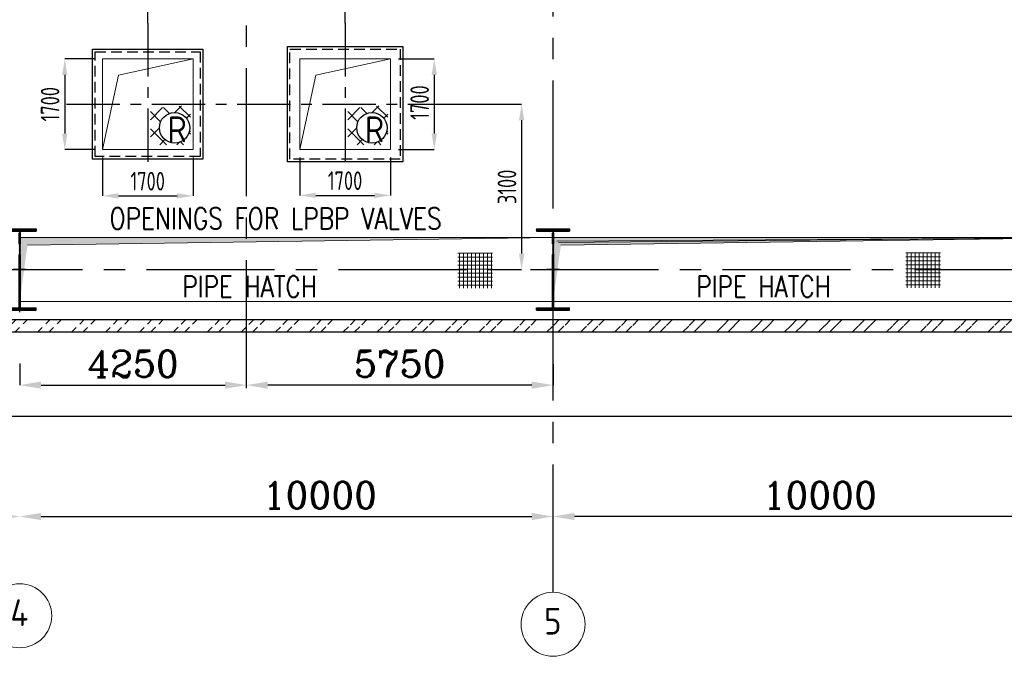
# Model space of a CAD drawing. Extents: x -287416 to 4934791, y -504132 to 1826789.
# Tile 54 of 256: x 22063 to 40523, y -129006 to -117066. Entities that reach past the tile are written whole.
import ezdxf
from ezdxf.enums import TextEntityAlignment as Align

# ---------------------------------------------------------------- set-up
doc = ezdxf.new("R2010")
doc.units = 0
doc.header["$LTSCALE"] = 800
doc.header["$MEASUREMENT"] = 0
for name, pattern in [('CENTER', [2, 1.25, -0.25, 0.25, -0.25]), ('CENTER2', [1.125, 0.75, -0.125, 0.125, -0.125]), ('HIDDEN', [0.375, 0.25, -0.125])]:
    doc.linetypes.add(name, pattern=pattern)
doc.layers.get('0').update_dxf_attribs({"linetype": 'CONTINUOUS'})
doc.layers.get('DEFPOINTS').update_dxf_attribs({"linetype": 'CONTINUOUS'})
for name, color, linetype in [('0-7-COL', 2, 'CENTER'), ('COL', 1, 'CENTER'), ('GRID', 8, 'CENTER'), ('HATCH', 9, 'CONTINUOUS'), ('LOGO', 7, 'CONTINUOUS'), ('WALL', 6, 'CONTINUOUS')]:
    doc.layers.add(name, color=color, linetype=linetype)
for name, color, linetype, lineweight in [('DIM', 4, 'CONTINUOUS', 15), ('PIPE OPENING HATCH', 7, 'CONTINUOUS', 13), ('T', 3, 'CONTINUOUS', 15), ('TEXT', 3, 'CONTINUOUS', 15)]:
    doc.layers.add(name, color=color, linetype=linetype, lineweight=lineweight)
doc.styles.add('ROMANC', font='romanc')
doc.styles.add('ROMANS', font='ISO9.shx', dxfattribs={"width": 0.8})
doc.styles.add('S1', font='SIMPLEX.SHX', dxfattribs={"height": 200})
doc.styles.add('S3', font='ROMANS1.SHX', dxfattribs={"width": 0.8})
doc.dimstyles.new('STANDARD$0', dxfattribs={"dimtxt": 250, "dimasz": 200, "dimexe": 0, "dimexo": 0, "dimgap": 100, "dimtad": 1, "dimdec": 0, "dimzin": 0, "dimdsep": 46, "dimtxsty": 'S1', "dimcen": 0, "dimadec": 0, "dimazin": 0, "dimtfac": 1, "dimtdec": 0, "dimtmove": 2, "dimatfit": 3, "dimfxl": 1, "dimtolj": 1, "dimtzin": 0, "dimarcsym": 0})

# ---------------------------------------------------------------- blocks, each defined once
blk = doc.blocks.new('*D589')
at = {"layer": 'DEFPOINTS', "color": 0, "linetype": 'Continuous', "transparency": 16777216}
for p in [(32063.0618286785, -123525.5204852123), (26313.06182867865, -123920.2310386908), (26313.06182867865, -123920.2310386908)]:
    blk.add_point(p, dxfattribs=at)
at = {"layer": 'DIM', "linetype": 'Continuous', "lineweight": -2, "transparency": 16777216}
blk.add_line((32063.0618286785, -123525.5204852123), (32063.0618286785, -123920.2310386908), dxfattribs=at)
at = {"layer": 'DIM', "color": 4, "linetype": 'Continuous', "lineweight": -2, "transparency": 16777216}
blk.add_line((31663.0618286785, -123920.2310386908), (26713.06182867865, -123920.2310386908), dxfattribs=at)
at = {"layer": 'DIM', "color": 4, "linetype": 'Continuous', "transparency": 16777216}
for points in [[(26713.06182867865, -123853.5643720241), (26713.06182867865, -123986.8977053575), (26313.06182867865, -123920.2310386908)], [(31663.0618286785, -123853.5643720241), (31663.0618286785, -123986.8977053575), (32063.0618286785, -123920.2310386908)]]:
    blk.add_solid(points, dxfattribs=at)
at = {"layer": 'DIM', "linetype": 'Continuous', "transparency": 16777216, "insert": (29188.06182867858, -123520.2310386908), "char_height": 500, "attachment_point": 5, "style": 'ROMANC'}
blk.add_mtext('\\A1;5750', dxfattribs=at)
blk = doc.blocks.new('*D593')
at = {"layer": 'DEFPOINTS', "color": 0, "linetype": 'Continuous', "transparency": 16777216}
for p in [(22063.06182867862, -126383.8002201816), (32063.06182867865, -126383.8002201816), (32063.06182867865, -126383.8002201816)]:
    blk.add_point(p, dxfattribs=at)
at = {"layer": 'DIM', "color": 4, "linetype": 'Continuous', "lineweight": -2, "transparency": 16777216}
blk.add_line((22463.06182867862, -126383.8002201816), (31663.06182867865, -126383.8002201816), dxfattribs=at)
at = {"layer": 'DIM', "color": 4, "linetype": 'Continuous', "transparency": 16777216}
for points in [[(22463.06182867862, -126317.1335535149), (22463.06182867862, -126450.4668868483), (22063.06182867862, -126383.8002201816)], [(31663.06182867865, -126317.1335535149), (31663.06182867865, -126450.4668868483), (32063.06182867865, -126383.8002201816)]]:
    blk.add_solid(points, dxfattribs=at)
at = {"layer": 'DIM', "linetype": 'Continuous', "transparency": 16777216, "insert": (27689.8014060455, -125983.8002201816), "char_height": 500, "attachment_point": 5, "style": 'ROMANC'}
blk.add_mtext('\\A1;10000', dxfattribs=at)
blk = doc.blocks.new('*D602')
at = {"layer": 'DEFPOINTS', "color": 0, "linetype": 'Continuous', "transparency": 16777216}
for p in [(22063.06182867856, -123516.9172258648), (26313.06182867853, -123920.2310386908), (26313.06182867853, -123920.2310386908)]:
    blk.add_point(p, dxfattribs=at)
at = {"layer": 'DIM', "linetype": 'Continuous', "lineweight": -2, "transparency": 16777216}
blk.add_line((22063.06182867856, -123516.9172258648), (22063.06182867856, -123920.2310386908), dxfattribs=at)
at = {"layer": 'DIM', "color": 4, "linetype": 'Continuous', "lineweight": -2, "transparency": 16777216}
blk.add_line((22463.06182867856, -123920.2310386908), (25913.06182867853, -123920.2310386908), dxfattribs=at)
at = {"layer": 'DIM', "color": 4, "linetype": 'Continuous', "transparency": 16777216}
for points in [[(22463.06182867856, -123853.5643720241), (22463.06182867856, -123986.8977053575), (22063.06182867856, -123920.2310386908)], [(25913.06182867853, -123853.5643720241), (25913.06182867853, -123986.8977053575), (26313.06182867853, -123920.2310386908)]]:
    blk.add_solid(points, dxfattribs=at)
at = {"layer": 'DIM', "linetype": 'Continuous', "transparency": 16777216, "insert": (24188.06182867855, -123520.2310386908), "char_height": 500, "attachment_point": 5, "style": 'ROMANC'}
blk.add_mtext('\\A1;4250', dxfattribs=at)
blk = doc.blocks.new('*D603')
at = {"layer": 'DEFPOINTS', "color": 0, "linetype": 'Continuous', "transparency": 16777216}
for p in [(32063.06182867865, -126383.8002201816), (32063.06182867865, -126383.8002201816), (42063.06182867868, -126383.8002201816)]:
    blk.add_point(p, dxfattribs=at)
at = {"layer": 'DIM', "color": 4, "linetype": 'Continuous', "lineweight": -2, "transparency": 16777216}
blk.add_line((41663.06182867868, -126383.8002201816), (32463.06182867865, -126383.8002201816), dxfattribs=at)
at = {"layer": 'DIM', "color": 4, "linetype": 'Continuous', "transparency": 16777216}
for points in [[(32463.06182867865, -126317.1335535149), (32463.06182867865, -126450.4668868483), (32063.06182867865, -126383.8002201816)], [(41663.06182867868, -126317.1335535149), (41663.06182867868, -126450.4668868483), (42063.06182867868, -126383.8002201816)]]:
    blk.add_solid(points, dxfattribs=at)
at = {"layer": 'DIM', "linetype": 'Continuous', "transparency": 16777216, "insert": (37063.06182867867, -125983.8002201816), "char_height": 500, "attachment_point": 5, "style": 'ROMANC'}
blk.add_mtext('\\A1;10000', dxfattribs=at)
blk = doc.blocks.new('*D604')
at = {"layer": 'DEFPOINTS', "color": 0, "linetype": 'Continuous', "transparency": 16777216}
for p in [(12063.06182867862, -126383.8002201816), (12063.06182867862, -126383.8002201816), (22063.06182867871, -126383.8002201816)]:
    blk.add_point(p, dxfattribs=at)
at = {"layer": 'DIM', "color": 4, "linetype": 'Continuous', "lineweight": -2, "transparency": 16777216}
blk.add_line((21663.06182867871, -126383.8002201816), (12463.06182867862, -126383.8002201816), dxfattribs=at)
at = {"layer": 'DIM', "color": 4, "linetype": 'Continuous', "transparency": 16777216}
for points in [[(12463.06182867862, -126317.1335535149), (12463.06182867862, -126450.4668868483), (12063.06182867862, -126383.8002201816)], [(21663.06182867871, -126317.1335535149), (21663.06182867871, -126450.4668868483), (22063.06182867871, -126383.8002201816)]]:
    blk.add_solid(points, dxfattribs=at)
at = {"layer": 'DIM', "linetype": 'Continuous', "transparency": 16777216, "insert": (17063.06182867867, -125983.8002201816), "char_height": 500, "attachment_point": 5, "style": 'ROMANC'}
blk.add_mtext('\\A1;10000', dxfattribs=at)
blk = doc.blocks.new('*D620')
at = {"layer": 'DEFPOINTS', "color": 0, "transparency": 16777216}
for p in [(26313.06182867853, -116563.4722715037), (26313.06182867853, -116607.8669144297), (24463.1173294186, -117130.5576970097)]:
    blk.add_point(p, dxfattribs=at)
at = {"layer": 'DIM', "color": 9, "lineweight": -2, "transparency": 16777216}
for p, q in [((24463.1173294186, -117130.5576970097), (24463.1173294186, -116563.4722715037)), ((24763.1173294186, -116563.4722715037), (26013.06182867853, -116563.4722715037)), ((26313.06182867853, -116607.8669144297), (26313.06182867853, -116563.4722715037))]:
    blk.add_line(p, q, dxfattribs=at)
at = {"layer": 'DIM', "color": 9, "transparency": 16777216}
for points in [[(24763.1173294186, -116513.4722715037), (24763.1173294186, -116613.4722715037), (24463.1173294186, -116563.4722715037)], [(26013.06182867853, -116513.4722715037), (26013.06182867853, -116613.4722715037), (26313.06182867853, -116563.4722715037)]]:
    blk.add_solid(points, dxfattribs=at)
at = {"layer": 'DIM', "transparency": 16777216, "insert": (25388.08957904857, -116288.4722715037), "char_height": 350, "attachment_point": 5, "style": 'ROMANS'}
blk.add_mtext('\\A1;1850', dxfattribs=at)
blk = doc.blocks.new('*D621')
at = {"layer": 'DEFPOINTS', "color": 0, "transparency": 16777216}
for p in [(26313.06182867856, -116563.4722715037), (26313.06182867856, -116607.8669144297), (28163.00632793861, -117130.5576970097)]:
    blk.add_point(p, dxfattribs=at)
at = {"layer": 'DIM', "color": 9, "lineweight": -2, "transparency": 16777216}
for p, q in [((26313.06182867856, -116607.8669144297), (26313.06182867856, -116563.4722715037)), ((27863.00632793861, -116563.4722715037), (26613.06182867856, -116563.4722715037)), ((28163.00632793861, -117130.5576970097), (28163.00632793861, -116563.4722715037))]:
    blk.add_line(p, q, dxfattribs=at)
at = {"layer": 'DIM', "color": 9, "transparency": 16777216}
for points in [[(26613.06182867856, -116513.4722715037), (26613.06182867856, -116613.4722715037), (26313.06182867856, -116563.4722715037)], [(27863.00632793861, -116513.4722715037), (27863.00632793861, -116613.4722715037), (28163.00632793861, -116563.4722715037)]]:
    blk.add_solid(points, dxfattribs=at)
at = {"layer": 'DIM', "transparency": 16777216, "insert": (27238.03407830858, -116288.4722715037), "char_height": 350, "attachment_point": 5, "style": 'ROMANS'}
blk.add_mtext('\\A1;1850', dxfattribs=at)
blk = doc.blocks.new('*D622')
at = {"layer": 'DEFPOINTS', "color": 0, "transparency": 16777216}
for p in [(29684.10070891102, -118651.6520779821), (31162.01309753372, -121751.9673672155), (31474.2036716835, -121751.9673672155)]:
    blk.add_point(p, dxfattribs=at)
at = {"layer": 'DIM', "color": 9, "lineweight": -2, "transparency": 16777216}
for p, q in [((29684.10070891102, -118651.6520779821), (31474.2036716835, -118651.6520779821)), ((31474.2036716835, -118951.6520779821), (31474.2036716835, -121451.9673672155)), ((31162.01309753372, -121751.9673672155), (31474.2036716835, -121751.9673672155))]:
    blk.add_line(p, q, dxfattribs=at)
at = {"layer": 'DIM', "color": 9, "transparency": 16777216}
for points in [[(31424.2036716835, -118951.6520779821), (31524.2036716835, -118951.6520779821), (31474.2036716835, -118651.6520779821)], [(31424.2036716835, -121451.9673672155), (31524.2036716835, -121451.9673672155), (31474.2036716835, -121751.9673672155)]]:
    blk.add_solid(points, dxfattribs=at)
at = {"layer": 'DIM', "transparency": 16777216, "insert": (31199.20367168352, -120201.8097225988), "char_height": 350, "attachment_point": 5, "rotation": 90, "style": 'ROMANS'}
blk.add_mtext('\\A1;3100', dxfattribs=at)
blk = doc.blocks.new('A$C41E52089')
at = {"layer": 'COL'}
h = blk.add_hatch(dxfattribs=at)
h.set_pattern_fill('ANSI31', color=256, scale=100, style=0)
h.set_pattern_definition([(45, (0, 0), (-8.838834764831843, 8.838834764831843), [])])
h.paths.add_polyline_path([(309.9999999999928, -720.0000000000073), (-3.659e-13, -720.0000000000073), (-1.833e-13, -760.0000000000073), (310.0000000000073, -760.0000000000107)])
h.paths.add_polyline_path([(-1.49178e-11, -720.0000000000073), (-309.9999999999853, -720.0000000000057), (-310, -760.0000000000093), (-1.833e-13, -760.0000000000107)])
h.paths.add_polyline_path([(-1.45519e-11, 0), (-12.50000000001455, -3.638e-12), (-12.5000000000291, -720.0000000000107), (-1.49178e-11, -720.0000000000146)])
h.paths.add_polyline_path([(-3.6e-15, 720.0000000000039), (-12.49999999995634, 720.0000000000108), (-12.49999999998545, 7.276000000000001e-12), (0, 3.638e-12)])
h.paths.add_polyline_path([(12.5, 3.638e-12), (2.91038e-11, 1.09139e-11), (-1.49178e-11, -720.0000000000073), (12.49999999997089, -720.0000000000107)])
h.paths.add_polyline_path([(12.50000000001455, 720.0000000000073), (-1.45546e-11, 720.0000000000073), (-1.45519e-11, -3.638e-12), (12.49999999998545, -3.638e-12)])
h.paths.add_polyline_path([(309.9999999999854, 760.0000000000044), (1.45803e-11, 760.0000000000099), (-6.9404e-12, 720.440900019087), (12.50000000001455, 720.0000000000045), (310, 720.0000000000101)])
h.paths.add_polyline_path([(1.45519e-11, 760.0000000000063), (-309.9999999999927, 760.000000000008), (-309.9999999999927, 720.0000000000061), (1.45519e-11, 720.0000000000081)])
for p, q in [((-309.9999999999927, 760.0000000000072), (309.9999999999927, 760.0000000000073)), ((-309.9999999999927, 760.0000000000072), (-310.0000000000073, 720.0000000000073)), ((309.9999999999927, 760.0000000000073), (309.9999999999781, 720.0000000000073)), ((-310.0000000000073, 720.0000000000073), (309.9999999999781, 720.0000000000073)), ((-12.50000000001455, -719.9999999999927), (-12.49999999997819, 720.0000000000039)), ((12.49999999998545, -719.9999999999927), (12.50000000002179, 720.0000000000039)), ((-310, -720.0000000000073), (310, -720.0000000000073)), ((-309.9999999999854, -760.0000000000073), (-310, -720.0000000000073)), ((310.0000000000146, -760.0000000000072), (310, -720.0000000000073)), ((-309.9999999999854, -760.0000000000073), (310.0000000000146, -760.0000000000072))]:
    blk.add_line(p, q, dxfattribs=at)
at = {"layer": 'COL', "color": 2}
for p, q in [((0, -800.1697653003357), (-7.3044e-12, 800.1697653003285)), ((123.2565102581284, 0), (-123.2565102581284, 0))]:
    blk.add_line(p, q, dxfattribs=at)
blk = doc.blocks.new('*D693')
at = {"layer": 'DEFPOINTS', "color": 0, "transparency": 16777216}
for p in [(27313.14111545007, -119501.6520779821), (29013.14111545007, -119501.6520779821), (29013.14111545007, -120360.9683666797)]:
    blk.add_point(p, dxfattribs=at)
at = {"layer": 'DIM', "color": 9, "lineweight": -2, "transparency": 16777216}
for p, q in [((27313.14111545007, -119651.6520779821), (27313.14111545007, -120360.9683666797)), ((29013.14111545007, -119651.6520779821), (29013.14111545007, -120360.9683666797)), ((27613.14111545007, -120360.9683666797), (28713.14111545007, -120360.9683666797))]:
    blk.add_line(p, q, dxfattribs=at)
at = {"layer": 'DIM', "color": 9, "transparency": 16777216}
for points in [[(27613.14111545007, -120310.9683666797), (27613.14111545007, -120410.9683666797), (27313.14111545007, -120360.9683666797)], [(28713.14111545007, -120310.9683666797), (28713.14111545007, -120410.9683666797), (29013.14111545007, -120360.9683666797)]]:
    blk.add_solid(points, dxfattribs=at)
at = {"layer": 'DIM', "transparency": 16777216, "insert": (28163.14111545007, -120085.9683666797), "char_height": 350, "attachment_point": 5, "style": 'ROMANS'}
blk.add_mtext('\\A1;1700', dxfattribs=at)
blk = doc.blocks.new('*D694')
at = {"layer": 'DEFPOINTS', "color": 0, "transparency": 16777216}
for p in [(29013.14111545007, -117801.6520779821), (29013.14111545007, -119501.6520779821), (29836.54540437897, -119501.6520779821)]:
    blk.add_point(p, dxfattribs=at)
at = {"layer": 'DIM', "color": 9, "lineweight": -2, "transparency": 16777216}
for p, q in [((29163.14111545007, -117801.6520779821), (29836.54540437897, -117801.6520779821)), ((29836.54540437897, -118101.6520779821), (29836.54540437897, -119201.6520779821)), ((29163.14111545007, -119501.6520779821), (29836.54540437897, -119501.6520779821))]:
    blk.add_line(p, q, dxfattribs=at)
at = {"layer": 'DIM', "color": 9, "transparency": 16777216}
for points in [[(29786.54540437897, -118101.6520779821), (29886.54540437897, -118101.6520779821), (29836.54540437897, -117801.6520779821)], [(29786.54540437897, -119201.6520779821), (29886.54540437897, -119201.6520779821), (29836.54540437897, -119501.6520779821)]]:
    blk.add_solid(points, dxfattribs=at)
at = {"layer": 'DIM', "transparency": 16777216, "insert": (29561.54540437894, -118620.0594533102), "char_height": 350, "attachment_point": 5, "rotation": 90, "style": 'ROMANS'}
blk.add_mtext('\\A1;1700', dxfattribs=at)
blk = doc.blocks.new('*D695')
at = {"layer": 'DEFPOINTS', "color": 0, "transparency": 16777216}
for p in [(23613.11732941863, -119501.6520779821), (25313.11732941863, -119501.6520779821), (25313.11732941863, -120370.3314305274)]:
    blk.add_point(p, dxfattribs=at)
at = {"layer": 'DIM', "color": 9, "lineweight": -2, "transparency": 16777216}
for p, q in [((23613.11732941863, -119651.6520779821), (23613.11732941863, -120370.3314305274)), ((25313.11732941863, -119651.6520779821), (25313.11732941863, -120370.3314305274)), ((23913.11732941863, -120370.3314305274), (25013.11732941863, -120370.3314305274))]:
    blk.add_line(p, q, dxfattribs=at)
at = {"layer": 'DIM', "color": 9, "transparency": 16777216}
for points in [[(23913.11732941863, -120320.3314305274), (23913.11732941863, -120420.3314305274), (23613.11732941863, -120370.3314305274)], [(25013.11732941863, -120320.3314305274), (25013.11732941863, -120420.3314305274), (25313.11732941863, -120370.3314305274)]]:
    blk.add_solid(points, dxfattribs=at)
at = {"layer": 'DIM', "transparency": 16777216, "insert": (24463.11732941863, -120095.3314305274), "char_height": 350, "attachment_point": 5, "style": 'ROMANS'}
blk.add_mtext('\\A1;1700', dxfattribs=at)
blk = doc.blocks.new('*D696')
at = {"layer": 'DEFPOINTS', "color": 0, "transparency": 16777216}
for p in [(23613.11732941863, -117801.6520779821), (22908.20565190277, -119501.6520779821), (23613.11732941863, -119501.6520779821)]:
    blk.add_point(p, dxfattribs=at)
at = {"layer": 'DIM', "color": 9, "lineweight": -2, "transparency": 16777216}
for p, q in [((23463.11732941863, -117801.6520779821), (22908.20565190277, -117801.6520779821)), ((22908.20565190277, -118101.6520779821), (22908.20565190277, -119201.6520779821)), ((23463.11732941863, -119501.6520779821), (22908.20565190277, -119501.6520779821))]:
    blk.add_line(p, q, dxfattribs=at)
at = {"layer": 'DIM', "color": 9, "transparency": 16777216}
for points in [[(22858.20565190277, -118101.6520779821), (22958.20565190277, -118101.6520779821), (22908.20565190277, -117801.6520779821)], [(22858.20565190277, -119201.6520779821), (22958.20565190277, -119201.6520779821), (22908.20565190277, -119501.6520779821)]]:
    blk.add_solid(points, dxfattribs=at)
at = {"layer": 'DIM', "transparency": 16777216, "insert": (22633.20565190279, -118651.6520779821), "char_height": 350, "attachment_point": 5, "rotation": 90, "style": 'ROMANS'}
blk.add_mtext('\\A1;1700', dxfattribs=at)
blk = doc.blocks.new('A$C05191821')
at = {"layer": 'DIM'}
h = blk.add_hatch(dxfattribs=at)
h.set_pattern_fill('ANSI37', color=256, scale=600, angle=45, style=0)
h.set_pattern_definition([(90, (9680.647398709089, -48245.95907362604), (-75, 1.42e-14), []), (180, (9680.647398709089, -48245.95907362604), (-1.42e-14, -75), [])])
h.paths.add_polyline_path([(40863.2442331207, 313.8780228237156), (40215.03214284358, 313.8780228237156), (40215.03214284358, -352.5591452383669), (40863.2442331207, -352.5591452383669)])
h = blk.add_hatch(dxfattribs=at)
h.set_pattern_fill('ANSI37', color=256, scale=600, angle=45, style=0)
h.set_pattern_definition([(90, (18078.05557671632, -48238.42795904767), (-75, 1.42e-14), []), (180, (18078.05557671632, -48238.42795904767), (-1.42e-14, -75), [])])
h.paths.add_polyline_path([(49260.65241112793, 321.4091374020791), (48612.44032085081, 321.4091374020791), (48612.44032085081, -345.0280306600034), (49260.65241112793, -345.0280306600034)])
at = {"layer": 'PIPE OPENING HATCH', "lineweight": -2}
for points in [[(32071.83350753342, 530.2296132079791), (31999.99999754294, -599.9939699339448), (31999.9999952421, 598.3296370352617), (41999.9999952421, 598.3296370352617)], [(42071.8335078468, 530.2296132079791), (41999.99999785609, -599.9939699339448), (41999.99999555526, 598.3296370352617), (51999.99999555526, 598.3296370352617)]]:
    blk.add_hatch(color=1, dxfattribs=at).paths.add_polyline_path(points)
at = {"layer": 'PIPE OPENING HATCH'}
h = blk.add_hatch(color=1, dxfattribs=at)
h.paths.add_polyline_path([(32083.55783160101, 0.0060332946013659), (32015.99999524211, 0.0060332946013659), (32015.99999524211, -485.1034991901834)])
h.paths.add_polyline_path([(41999.99999774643, 600.0060332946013), (32015.99999524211, 600.0060332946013), (32015.99999524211, 0.006082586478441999), (32044.01514012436, 0.006082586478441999), (32083.55783846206, 0.0060825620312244), (32147.36444501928, 458.1793270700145)])
blk.add_hatch(color=1, dxfattribs=at).paths.add_polyline_path([(51987.49999444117, 600.0060412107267), (42099.43153590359, 509.3830926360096), (42012.49999444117, -599.9939667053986), (42012.49999444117, 600.0060332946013)])
h = blk.add_hatch(color=1, dxfattribs=at)
h.paths.add_polyline_path([(42083.55783191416, 0.0060332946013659), (42015.99999555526, 0.0060332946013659), (42015.99999555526, -485.1034991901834)])
h.paths.add_polyline_path([(51999.99999805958, 600.0060332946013), (42015.99999555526, 600.0060332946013), (42015.99999555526, 0.006082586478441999), (42044.01514043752, 0.006082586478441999), (42083.55783877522, 0.0060825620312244), (42147.36444533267, 458.1793270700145)])
at = {"layer": 'PIPE OPENING HATCH', "color": 1, "lineweight": -2}
for p, q in [((31999.9999952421, 600.0060300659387), (41999.9999952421, 600.0060300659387)), ((41999.99999555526, 600.0060300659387), (51999.99999555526, 600.0060300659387)), ((51999.99999555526, 598.3296370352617), (42071.8335078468, 530.2296132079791))]:
    blk.add_line(p, q, dxfattribs=at)
at = {"layer": 'PIPE OPENING HATCH', "color": 1}
for p, q in [((32147.36444501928, 458.1793270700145), (41999.99999774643, 600.0060332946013)), ((42012.49999444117, 600.0060332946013), (51987.49999444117, 600.0060412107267)), ((51987.49999444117, 600.0060412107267), (42099.43153590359, 509.3830926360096)), ((42147.36444533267, 458.1793270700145), (51999.99999805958, 600.0060332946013))]:
    blk.add_line(p, q, dxfattribs=at)
for points in [[(31999.99999412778, 600.0060332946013), (41999.99999412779, 600.0060332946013), (41999.99999412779, -599.9939667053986), (31999.99999412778, -599.9939667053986)], [(41999.99999444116, 600.0060332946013), (51999.99999444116, 600.0060332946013), (51999.99999444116, -599.9939667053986), (41999.99999444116, -599.9939667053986)]]:
    blk.add_lwpolyline(points, close=True, dxfattribs=at)
at = {"layer": 'T', "style": 'S3', "width": 0.8}
for p in [(35049.05519325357, -521.4128854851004), (44683.72520686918, -521.4128854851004)]:
    blk.add_text('PIPE HATCH', height=400, dxfattribs=at).set_placement(p)

msp = doc.modelspace()

# ---------------------------------------------------------------- hatches: boundary and pattern name
h = msp.add_hatch()
h.set_pattern_fill('NET', color=2, scale=1821.373927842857, angle=45, style=0)
h.set_pattern_definition([(44.99999999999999, (-86974.11502491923, -203062.7652690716), (-160.9882319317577, 160.9882319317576), []), (135, (-86974.11502491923, -203062.7652690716), (-160.9882319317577, -160.9882319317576), [])])
h.paths.add_polyline_path([(25180.89467253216, -118673.8659334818), (24514.48229086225, -118735.4647709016), (24514.48229086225, -118682.5668401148), (25243.03186199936, -118682.5668401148)])
h.paths.add_polyline_path([(25263.31433042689, -118645.6291085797), (25180.89467253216, -118673.8659334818), (25243.03186199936, -118682.5668401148), (25263.31433042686, -118708.6372963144), (25263.31433042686, -118735.4647709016)])
edge = h.paths.add_edge_path()
edge.add_line((25263.31433042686, -118708.6372963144), (25243.03186199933, -118682.5668401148))
edge.add_line((25243.03186199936, -118682.5668401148), (25243.03186199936, -119019.2709252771))
edge.add_arc((24967.46614256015, -119093.9043808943), 285.4936399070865, 5.3091753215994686e-11, 15.154275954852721, ccw=False)
edge.add_arc((24967.46614255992, -119093.9043808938), 285.4936399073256, 344.845724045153, 359.99999999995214, ccw=False)
edge.add_line((25243.03186199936, -119168.537836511), (25243.03186199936, -119411.116411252))
edge.add_line((25243.03186199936, -119411.116411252), (25263.31433042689, -119411.116411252))
edge.add_line((25263.31433042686, -119411.116411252), (25263.31433042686, -118708.6372963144))
edge = h.paths.add_edge_path()
edge.add_line((25243.03186199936, -118682.5668401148), (24514.48229086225, -118682.5668401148))
edge.add_line((24514.48229086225, -118682.5668401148), (24514.48229086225, -119411.1164112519))
edge.add_line((24514.48229086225, -119411.116411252), (25243.03186199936, -119411.116411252))
edge.add_line((25243.03186199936, -119411.116411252), (25243.03186199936, -119168.5378365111))
edge.add_arc((24967.46614255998, -119093.9043808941), 285.4936399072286, 179.9999999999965, 344.84572404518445, ccw=False)
edge.add_arc((24967.46614255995, -119093.9043808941), 285.4936399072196, 15.154275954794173, 179.9999999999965, ccw=False)
edge.add_line((25243.03186199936, -119019.2709252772), (25243.03186199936, -118682.5668401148))
h = msp.add_hatch()
h.set_pattern_fill('NET', color=2, scale=1821.373927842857, angle=45, style=0)
h.set_pattern_definition([(44.99999999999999, (-83274.0912388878, -203062.7652690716), (-160.9882319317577, 160.9882319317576), []), (135, (-83274.0912388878, -203062.7652690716), (-160.9882319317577, -160.9882319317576), [])])
h.paths.add_polyline_path([(28880.91845856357, -118673.8659334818), (28214.50607689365, -118735.4647709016), (28214.50607689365, -118682.5668401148), (28943.05564803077, -118682.5668401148)])
h.paths.add_polyline_path([(28963.33811645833, -118645.6291085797), (28880.91845856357, -118673.8659334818), (28943.05564803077, -118682.5668401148), (28963.3381164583, -118708.6372963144), (28963.3381164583, -118735.4647709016)])
edge = h.paths.add_edge_path()
edge.add_line((28963.3381164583, -118708.6372963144), (28943.05564803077, -118682.5668401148))
edge.add_line((28943.05564803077, -118682.5668401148), (28943.05564803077, -119019.2709252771))
edge.add_arc((28667.48992859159, -119093.9043808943), 285.4936399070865, 5.3091753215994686e-11, 15.154275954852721, ccw=False)
edge.add_arc((28667.48992859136, -119093.9043808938), 285.4936399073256, 344.845724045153, 359.99999999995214, ccw=False)
edge.add_line((28943.05564803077, -119168.537836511), (28943.05564803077, -119411.116411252))
edge.add_line((28943.05564803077, -119411.116411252), (28963.3381164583, -119411.116411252))
edge.add_line((28963.3381164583, -119411.116411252), (28963.3381164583, -118708.6372963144))
edge = h.paths.add_edge_path()
edge.add_line((28943.05564803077, -118682.5668401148), (28214.50607689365, -118682.5668401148))
edge.add_line((28214.50607689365, -118682.5668401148), (28214.50607689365, -119411.1164112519))
edge.add_line((28214.50607689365, -119411.116411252), (28943.05564803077, -119411.116411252))
edge.add_line((28943.05564803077, -119411.116411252), (28943.05564803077, -119168.5378365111))
edge.add_arc((28667.48992859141, -119093.9043808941), 285.4936399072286, 179.9999999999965, 344.84572404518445, ccw=False)
edge.add_arc((28667.48992859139, -119093.9043808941), 285.4936399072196, 15.154275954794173, 179.9999999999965, ccw=False)
edge.add_line((28943.05564803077, -119019.2709252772), (28943.05564803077, -118682.5668401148))
at = {"layer": 'HATCH'}
h = msp.add_hatch(dxfattribs=at)
h.set_pattern_fill('ANSI32', color=256, scale=1200, style=0)
h.set_pattern_definition([(45, (19608.27446109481, -203993.6772181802), (-318.1980515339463, 318.1980515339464), []), (45, (19820.40649509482, -203993.6772181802), (-318.1980515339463, 318.1980515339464), [])])
edge = h.paths.add_edge_path()
edge.add_line((83463.06182813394, -122691.9577788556), (-10336.93817132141, -122692.0224021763))
edge.add_line((83693.06182813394, -122922.0691555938), (-10566.93817132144, -122921.9659355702))

# ---------------------------------------------------------------- linework, layer by layer
at = {"color": 2, "linetype": 'CENTER'}
for p, q in [((24463.1173294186, -117130.5576970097), (24463.11732941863, -119909.23740061)), ((28163.00632793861, -117130.5576970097), (28163.00632793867, -119923.9486173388)), ((22942.02294844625, -118651.6520779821), (29684.10070891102, -118651.6520779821))]:
    msp.add_line(p, q, dxfattribs=at)
for points in [[(27081.11021479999, -117569.7559648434), (29244.90244107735, -117569.7559648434), (29244.90244107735, -119733.5481911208), (27081.11021479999, -119733.5481911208)], [(23431.00543697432, -117619.5401855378), (25495.22922186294, -117619.5401855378), (25495.22922186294, -119683.7639704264), (23431.00543697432, -119683.7639704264)]]:
    msp.add_lwpolyline(points, close=True)
at = {"color": 3, "linetype": 'HIDDEN'}
for points in [[(23480.78965766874, -117669.3244062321), (25445.44500116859, -117669.3244062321), (25445.44500116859, -119633.979749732), (23480.78965766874, -119633.979749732)], [(27130.89443549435, -117619.5401855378), (29195.11822038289, -117619.5401855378), (29195.11822038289, -119683.7639704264), (27130.89443549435, -119683.7639704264)]]:
    msp.add_lwpolyline(points, close=True, dxfattribs=at)
for centre in [(24967.46614256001, -119093.9043808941), (28667.48992859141, -119093.9043808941)]:
    msp.add_circle(centre, 285.4936399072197)
at = {"layer": '0-7-COL', "linetype": 'CENTER2', "ltscale": 4}
msp.add_line((26313.06182867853, -123978.2410953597), (26313.06182867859, -102107.6628829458), dxfattribs=at)
at = {"layer": 'DIM'}
for points in [[(23613.11732941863, -119501.6520779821), (25313.11732941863, -119501.6520779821), (25313.11732941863, -117801.6520779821), (23613.11732941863, -117801.6520779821)], [(27313.14111545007, -119501.6520779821), (29013.14111545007, -119501.6520779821), (29013.14111545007, -117801.6520779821), (27313.14111545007, -117801.6520779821)]]:
    msp.add_lwpolyline(points, close=True, dxfattribs=at)
at = {"layer": 'DIM', "flags": 128}
for points in [[(25313.11732941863, -117801.6520779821), (23918.32519977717, -118104.3243703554), (23613.11732941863, -119501.6520779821)], [(29013.14111545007, -117801.6520779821), (27618.34898580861, -118104.3243703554), (27313.14111545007, -119501.6520779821)]]:
    msp.add_lwpolyline(points, dxfattribs=at)
at = {"layer": 'GRID', "linetype": 'CENTER2', "ltscale": 4}
for p, q in [((32063.06182867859, -127806.4754296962), (32063.06182867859, -82667.39137755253)), ((-15158.94342231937, -121751.9666345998), (58254.85934612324, -121751.9677957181))]:
    msp.add_line(p, q, dxfattribs=at)
at = {"layer": 'TEXT'}
for centre in [(22063.06182762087, -128245.8771039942), (32063.06501769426, -128406.276020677)]:
    msp.add_circle(centre, 600, dxfattribs=at)
at = {"layer": 'WALL'}
for p, q in [((12063.06182867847, -122691.9659355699), (52433.06182891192, -122692.1578367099)), ((12063.06187397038, -122922.3842002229), (52433.06182891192, -122921.9659355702))]:
    msp.add_line(p, q, dxfattribs=at)
at = {"layer": 'WALL', "color": 1}
msp.add_line((2063.06182867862, -124501.9651650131), (73063.06182812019, -124501.9584931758), dxfattribs=at)

# ---------------------------------------------------------------- block references
at = {"layer": 'COL'}
for p in [(22063.06182899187, -121751.965927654), (32063.06182899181, -121751.9659276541)]:
    msp.add_blockref('A$C41E52089', p, dxfattribs=at)
at = {"layer": 'DIM'}
msp.add_blockref('A$C05191821', (-9936.938171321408, -121751.9667171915), dxfattribs=at)

# ---------------------------------------------------------------- texts
at = {"layer": 'LOGO', "style": 'ROMANS'}
for p in [(24835.27482317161, -119121.9884326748), (28535.29860920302, -119121.9884326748)]:
    msp.add_text('R', height=485.7142857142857, dxfattribs=at).set_placement(p, align=Align.MIDDLE_LEFT)
at = {"layer": 'T', "insert": (22698.40150184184, -120593.6580875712), "char_height": 400, "width": 9181.505686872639, "attachment_point": 1, "style": 'S3'}
msp.add_mtext('\\pi1047.9;OPENINGS FOR LPBP VALVES', dxfattribs=at)
at = {"layer": 'TEXT', "style": 'ROMANS'}
for s, p in [('4', (22057.19373317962, -128186.8310381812)), ('5', (32057.19692325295, -128347.229954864))]:
    msp.add_text(s, height=500, dxfattribs=at).set_placement(p, align=Align.MIDDLE)
at = {"layer": 'TEXT', "insert": (8471.98358466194, -118623.7595582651), "char_height": 450, "width": 6871.448252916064, "attachment_point": 1, "style": 'ROMANS'}
msp.add_mtext('\\pi941.44;DUCT SUPPORTING \\P\\pi1927.2;STRUCTURE ', dxfattribs=at)

# ---------------------------------------------------------------- dimensions: what is measured, and where the dimension line sits
at = {"layer": 'DIM'}
for base, p1, p2, override, picture, middle in [((26313.06182867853, -116563.4722715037), (24463.1173294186, -117130.5576970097), (26313.06182867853, -116607.8669144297), {"dimtxt": 350, "dimasz": 300, "dimtxsty": 'ROMANS', "dimclrd": 9, "dimclre": 9, "dimclrt": 256, "dimtix": 1}, '*D620', (25388.08957904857, -116288.4722715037)), ((25313.11732941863, -120370.3314305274), (23613.11732941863, -119501.6520779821), (25313.11732941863, -119501.6520779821), {"dimtxt": 350, "dimasz": 300, "dimexo": 150, "dimtxsty": 'ROMANS', "dimclrd": 9, "dimclre": 9, "dimclrt": 256, "dimtix": 1}, '*D695', (24463.11732941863, -120095.3314305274)), ((29013.14111545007, -120360.9683666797), (27313.14111545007, -119501.6520779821), (29013.14111545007, -119501.6520779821), {"dimtxt": 350, "dimasz": 300, "dimexo": 150, "dimtxsty": 'ROMANS', "dimclrd": 9, "dimclre": 9, "dimclrt": 256, "dimtix": 1}, '*D693', (28163.14111545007, -120085.9683666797))]:
    dim = msp.add_linear_dim(base=base, p1=p1, p2=p2, dimstyle='STANDARD$0', override=override, dxfattribs=at)
    dim.commit()
    dim.dimension.update_dxf_attribs({"geometry": picture, "text_midpoint": middle})
for base, p1, p2, angle, override, picture, middle in [((26313.06182867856, -116563.4722715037), (28163.00632793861, -117130.5576970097), (26313.06182867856, -116607.8669144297), 180, {"dimtxt": 350, "dimasz": 300, "dimtxsty": 'ROMANS', "dimclrd": 9, "dimclre": 9, "dimclrt": 256, "dimtix": 1}, '*D621', (27238.03407830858, -116288.4722715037)), ((22908.20565190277, -119501.6520779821), (23613.11732941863, -117801.6520779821), (23613.11732941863, -119501.6520779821), 90, {"dimtxt": 350, "dimasz": 300, "dimexo": 150, "dimtxsty": 'ROMANS', "dimclrd": 9, "dimclre": 9, "dimclrt": 256, "dimtix": 1}, '*D696', (22633.20565190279, -118651.6520779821)), ((31474.2036716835, -121751.9673672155), (29684.10070891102, -118651.6520779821), (31162.01309753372, -121751.9673672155), 90, {"dimtxt": 350, "dimasz": 300, "dimtxsty": 'ROMANS', "dimclrd": 9, "dimclre": 9, "dimclrt": 256, "dimtix": 1}, '*D622', (31199.20367168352, -120201.8097225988))]:
    dim = msp.add_linear_dim(base=base, p1=p1, p2=p2, angle=angle, dimstyle='STANDARD$0', override=override, dxfattribs=at)
    dim.commit()
    dim.dimension.update_dxf_attribs({"geometry": picture, "text_midpoint": middle})
dim = msp.add_linear_dim(base=(29836.54540437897, -119501.6520779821), p1=(29013.14111545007, -117801.6520779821), p2=(29013.14111545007, -119501.6520779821), angle=90, dimstyle='STANDARD$0', override={"dimtxt": 350, "dimasz": 300, "dimexo": 150, "dimtxsty": 'ROMANS', "dimclrd": 9, "dimclre": 9, "dimclrt": 256, "dimtix": 1}, dxfattribs=at)
dim.commit()
dim.dimension.update_dxf_attribs({"geometry": '*D694', "text_midpoint": (29561.54540437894, -118620.0594533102), "dimtype": 160})
at = {"layer": 'DIM', "linetype": 'Continuous'}
dim = msp.add_linear_dim(base=(26313.06182867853, -123920.2310386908), p1=(22063.06182867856, -123516.9172258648), p2=(26313.06182867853, -123920.2310386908), dimstyle='STANDARD$0', override={"dimscale": 100, "dimtxt": 5, "dimasz": 4, "dimgap": 1.5, "dimtxsty": 'ROMANC', "dimclrd": 4, "dimclre": 256, "dimclrt": 256, "dimtix": 1}, dxfattribs=at)
dim.commit()
dim.dimension.update_dxf_attribs({"geometry": '*D602', "text_midpoint": (24188.06182867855, -123520.2310386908)})
for base, p1, p2, picture, middle in [((26313.06182867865, -123920.2310386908), (32063.0618286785, -123525.5204852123), (26313.06182867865, -123920.2310386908), '*D589', (29188.06182867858, -123520.2310386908)), ((12063.06182867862, -126383.8002201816), (22063.06182867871, -126383.8002201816), (12063.06182867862, -126383.8002201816), '*D604', (17063.06182867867, -125983.8002201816)), ((32063.06182867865, -126383.8002201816), (42063.06182867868, -126383.8002201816), (32063.06182867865, -126383.8002201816), '*D603', (37063.06182867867, -125983.8002201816))]:
    dim = msp.add_linear_dim(base=base, p1=p1, p2=p2, angle=180, dimstyle='STANDARD$0', override={"dimscale": 100, "dimtxt": 5, "dimasz": 4, "dimgap": 1.5, "dimtxsty": 'ROMANC', "dimclrd": 4, "dimclre": 256, "dimclrt": 256, "dimtix": 1}, dxfattribs=at)
    dim.commit()
    dim.dimension.update_dxf_attribs({"geometry": picture, "text_midpoint": middle})
dim = msp.add_linear_dim(base=(32063.06182867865, -126383.8002201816), p1=(22063.06182867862, -126383.8002201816), p2=(32063.06182867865, -126383.8002201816), dimstyle='STANDARD$0', override={"dimscale": 100, "dimtxt": 5, "dimasz": 4, "dimgap": 1.5, "dimtxsty": 'ROMANC', "dimclrd": 4, "dimclre": 256, "dimclrt": 256, "dimtix": 1}, dxfattribs=at)
dim.commit()
dim.dimension.update_dxf_attribs({"geometry": '*D593', "text_midpoint": (27689.8014060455, -125983.8002201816), "dimtype": 160})

doc.saveas('drawing.dxf')
